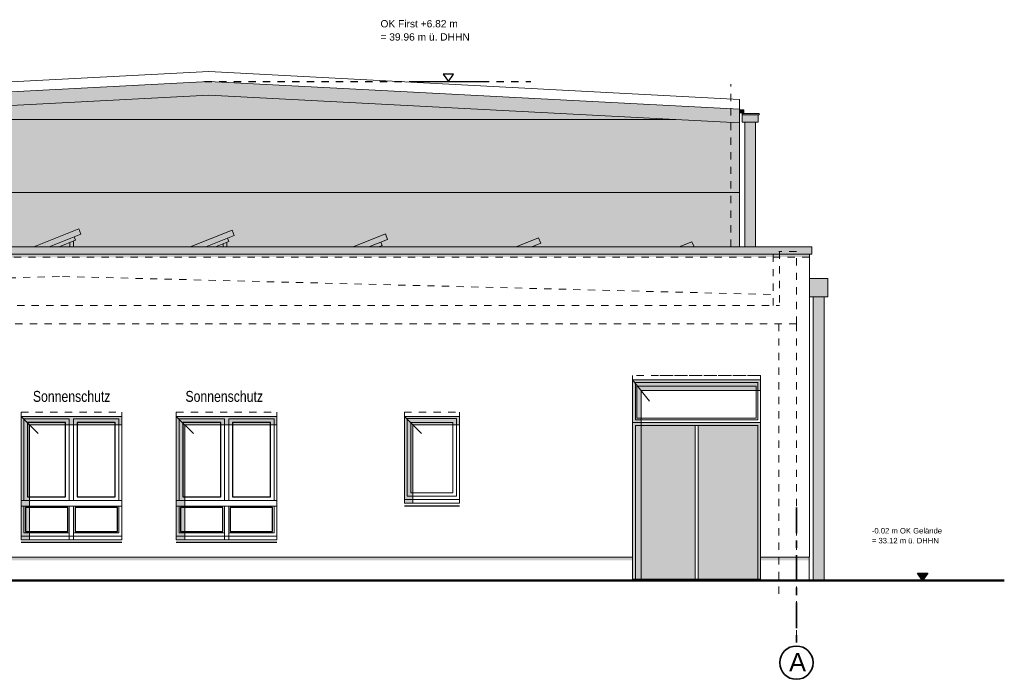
# Model space of a CAD drawing. Header units: metres. Extents: x 1169 to 1496, y -112 to 50.
# Tile 212 of 256: x 1397 to 1410.49, y 41.46 to 50.5. Entities that reach past the tile are written whole.
import ezdxf

# ---------------------------------------------------------------- set-up
doc = ezdxf.new("R2010")
doc.units = ezdxf.units.M
doc.header["$XCLIPFRAME"] = 2
for name, pattern in [('AUSGEZOGEN', [0]), ('PUNKT2_S9', [0.0015, 0, -0.0015]), ('STRICHPUNKT2_S5', [0.5, 0.35, -0.05, 0.05, -0.05]), ('VERDECKT2_S2', [0.15, 0.1, -0.05])]:
    doc.linetypes.add(name, pattern=pattern)
for name, color, linetype, lineweight in [('XR$2$Achsen', 4, 'AUSGEZOGEN', 13), ('XR$2$Allgemein', 4, 'AUSGEZOGEN', 13), ('XR$2$Ansicht', 1, 'AUSGEZOGEN', 50), ('XR$2$Design', 4, 'AUSGEZOGEN', 13), ('XR$2$Filling', 4, 'AUSGEZOGEN', 13), ('XR$2$Maßlinie 1_50', 7, 'AUSGEZOGEN', 25), ('XR$2$Text 1_100', 3, 'AUSGEZOGEN', 18), ('XR$2$Türen', 3, 'AUSGEZOGEN', 18), ('XR$2$Wand', 1, 'AUSGEZOGEN', 50), ('XR$2$Wegeflächen', 4, 'AUSGEZOGEN', 13), ('XR$3$Ansicht', 1, 'AUSGEZOGEN', 50), ('XR$3$Design', 4, 'AUSGEZOGEN', 13), ('XR$3$Filling', 4, 'AUSGEZOGEN', 13), ('XR$3$Muster', 4, 'AUSGEZOGEN', 13), ('XR$3$STANDARD_1', 7, 'AUSGEZOGEN', 25), ('XR$4$Ansicht', 1, 'AUSGEZOGEN', 50), ('XR$4$Muster', 4, 'AUSGEZOGEN', 13), ('XR$4$Möblierung', 4, 'AUSGEZOGEN', 13)]:
    doc.layers.add(name, color=color, linetype=linetype, lineweight=lineweight)
doc.styles.add('ARIAL', font='arial.ttf')
picture_1 = doc.add_image_def('image1.tif', size_in_pixel=(512, 512))

# ---------------------------------------------------------------- blocks, each defined once
blk = doc.blocks.new('NSY144')
at = {"color": 0, "linetype": 'ByBlock', "lineweight": -2}
for p, q in [((0.035, 0.05), (-0.035, 0.05)), ((-0.035, 0.05), (0, 0)), ((0, 0), (0.035, 0.05))]:
    blk.add_line(p, q, dxfattribs=at)
blk = doc.blocks.new('NSY145')
at = {"color": 0, "linetype": 'ByBlock', "lineweight": -2}
for p, q in [((-0.035, 0.05), (0, 0.05)), ((0, 0), (-0.035, 0.05)), ((0.0302, 0.0475), (-0.0302, 0.0475)), ((-0.0302, 0.0475), (0, 0.0044)), ((-0.0254, 0.045), (0, 0.045)), ((0, 0.0087), (-0.0254, 0.045)), ((0.0206, 0.0425), (-0.0206, 0.0425)), ((-0.0206, 0.0425), (0, 0.0131)), ((-0.0159, 0.04), (0, 0.04)), ((0, 0.0174), (-0.0159, 0.04)), ((0.011, 0.0375), (-0.011, 0.0375)), ((-0.011, 0.0375), (0, 0.0218)), ((-0.0063, 0.035), (0, 0.035)), ((0, 0.0261), (-0.0063, 0.035)), ((0.0014, 0.0325), (-0.0014, 0.0325)), ((-0.0014, 0.0325), (0, 0.0305)), ((0, 0.05), (0.035, 0.05)), ((0.035, 0.05), (0, 0)), ((0, 0.0044), (0.0302, 0.0475)), ((0, 0.045), (0.0254, 0.045)), ((0.0254, 0.045), (0, 0.0087)), ((0, 0.0131), (0.0206, 0.0425)), ((0, 0.04), (0.0159, 0.04)), ((0.0159, 0.04), (0, 0.0174)), ((0, 0.0218), (0.011, 0.0375)), ((0, 0.035), (0.0063, 0.035)), ((0.0063, 0.035), (0, 0.0261)), ((0, 0.0305), (0.0014, 0.0325))]:
    blk.add_line(p, q, dxfattribs=at)

msp = doc.modelspace()

# ---------------------------------------------------------------- hatches: boundary and pattern name
at = {"layer": 'XR$3$Ansicht', "linetype": 'AUSGEZOGEN', "lineweight": 13, "transparency": 33554687}
for points in [[(1405.3938, 42.8311), (1406.2513, 42.8311), (1406.2513, 43.1278), (1405.4338, 43.1278), (1405.4338, 44.9361), (1407.1088, 44.9361), (1407.1088, 43.1278), (1406.2913, 43.1278), (1406.2913, 42.8311), (1407.1488, 42.8311), (1407.1488, 44.9761), (1405.3938, 44.9761)], [(1405.4338, 43.1278), (1406.2513, 43.1278), (1406.2513, 44.9361), (1405.4338, 44.9361)], [(1406.2913, 43.1278), (1407.1088, 43.1278), (1407.1088, 44.9361), (1406.2913, 44.9361)]]:
    msp.add_hatch(color=254, dxfattribs=at).paths.add_polyline_path(points)
at = {"layer": 'XR$3$Filling', "linetype": 'AUSGEZOGEN', "lineweight": 13, "transparency": 33554687}
h = msp.add_hatch(dxfattribs=at)
h.set_pattern_fill('MUSTER', color=52, scale=0.075, angle=90, style=0, pattern_type=2)
h.set_pattern_definition([(90, (-0.15, 0.15), (-0.075, 0.075), [0.075, -0.075]), (180, (-0.15, 0.15), (-0.075, -0.075), [0.075, -0.075])])
h.paths.add_polyline_path([(1399.5888, 49.4651), (1392.3188, 49.0856), (1392.3188, 47.3538), (1406.8588, 47.3837), (1406.8588, 49.0856)], flags=0)
msp.add_hatch(color=250, dxfattribs=at).paths.add_polyline_path([(1387.3438, 47.2436), (1407.8188, 47.2438), (1407.8188, 47.2838), (1387.3438, 47.2836)])
at = {"layer": 'XR$3$Muster', "linetype": 'AUSGEZOGEN', "lineweight": 13, "transparency": 33554687}
h = msp.add_hatch(color=7, dxfattribs=at)
h.set_gradient(color1=(199, 199, 199), color2=(48, 48, 48), one_color=1, name='INVCYLINDER')
h.paths.add_polyline_path([(1406.9304, 47.3838), (1407.0804, 47.3838), (1407.0804, 49.0939), (1406.9304, 49.0939)], flags=0)
for color, points in [(9, [(1387.3138, 47.2838), (1407.8488, 47.2838), (1407.8488, 47.3838), (1387.3138, 47.3838)]), (252, [(1407.8188, 46.7005), (1408.0688, 46.7005), (1408.0688, 46.9505), (1407.8188, 46.9505)])]:
    msp.add_hatch(color=color, dxfattribs=at).paths.add_polyline_path(points)
h = msp.add_hatch(color=7, dxfattribs=at)
h.set_gradient(color1=(199, 199, 199), color2=(48, 48, 48), one_color=1, name='INVCYLINDER')
h.paths.add_polyline_path([(1407.8688, 42.8112), (1408.0188, 42.8112), (1408.0188, 46.7005), (1407.8688, 46.7005)], flags=0)
at = {"layer": 'XR$3$STANDARD_1', "linetype": 'AUSGEZOGEN', "lineweight": 13, "transparency": 33554687}
for points in [[(1392.3188, 49.0856), (1399.5888, 49.4651), (1406.8588, 49.0856), (1406.8588, 49.271), (1399.6211, 49.6498), (1399.5564, 49.6498), (1392.3188, 49.2709)], [(1406.9192, 49.263), (1406.8595, 49.2639), (1406.8595, 49.2144), (1406.9192, 49.2144)], [(1407.121, 49.1934), (1407.1208, 49.1936), (1407.1208, 49.1936), (1407.1208, 49.1936), (1407.1204, 49.1941), (1407.1206, 49.1939), (1407.1208, 49.1938), (1407.121, 49.1936), (1407.1212, 49.1935), (1407.1232, 49.1934), (1407.124, 49.1934), (1407.1246, 49.1934), (1407.1252, 49.1935), (1407.1259, 49.1936), (1407.1265, 49.1938), (1407.1271, 49.194), (1407.1277, 49.1943), (1407.1282, 49.1945), (1407.1288, 49.1948), (1407.1293, 49.1951), (1407.1299, 49.1955), (1407.1304, 49.1959), (1407.1308, 49.1964), (1407.1313, 49.1968), (1407.1317, 49.1973), (1407.1321, 49.1978), (1407.1324, 49.1984), (1407.1327, 49.1989), (1407.133, 49.1995), (1407.1333, 49.2), (1407.1335, 49.2007), (1407.1337, 49.2012), (1407.1338, 49.2019), (1407.1339, 49.2025), (1407.134, 49.2032), (1407.134, 49.2038), (1407.134, 49.2044), (1407.1339, 49.205), (1407.1338, 49.2057), (1407.1337, 49.2063), (1407.1335, 49.2069), (1407.1334, 49.2075), (1407.1331, 49.2081), (1407.1328, 49.2087), (1407.1325, 49.2093), (1407.1322, 49.2098), (1407.1318, 49.2103), (1407.1314, 49.2108), (1407.131, 49.2113), (1407.1305, 49.2117), (1407.13, 49.2121), (1407.1295, 49.2125), (1407.129, 49.2129), (1407.1285, 49.2132), (1407.1278, 49.2135), (1407.1273, 49.2137), (1407.1266, 49.2139), (1407.1261, 49.2141), (1407.1254, 49.2142), (1407.1248, 49.2143), (1407.124, 49.2144), (1407.1236, 49.2144), (1407.1223, 49.2143), (1407.121, 49.2141), (1407.1198, 49.2138), (1407.1213, 49.2144), (1406.8952, 49.2144), (1406.8952, 49.0939), (1407.1157, 49.0939), (1407.1157, 49.1934)], [(1407.1213, 49.1935), (1407.1212, 49.1935), (1407.1208, 49.1936), (1407.1208, 49.1936), (1407.1215, 49.1934)]]:
    msp.add_hatch(color=9, dxfattribs=at).paths.add_polyline_path(points)
at = {"layer": 'XR$4$Muster', "linetype": 'AUSGEZOGEN', "lineweight": 13, "transparency": 33554687}
for points in [[(1405.3938, 42.8111), (1405.5112, 42.8111), (1405.5112, 45.4162), (1407.1488, 45.4162), (1407.1488, 45.5611), (1405.3938, 45.5611)], [(1398.3988, 44.9437), (1398.3988, 45.0611), (1397.0188, 45.0611), (1397.0188, 43.3711), (1397.1362, 43.3711), (1397.1362, 44.9437)], [(1400.5238, 44.9437), (1400.5238, 45.0611), (1399.1438, 45.0611), (1399.1438, 43.3711), (1399.2612, 43.3711), (1399.2612, 44.9437)], [(1405.3938, 43.091), (1405.3938, 43.131), (1396.2738, 43.131), (1396.2738, 43.091)], [(1407.1488, 43.131), (1407.1488, 43.091), (1407.8138, 43.0911), (1407.8138, 43.1311)]]:
    msp.add_hatch(color=250, dxfattribs=at).paths.add_polyline_path(points)
at = {"layer": 'XR$4$Möblierung', "linetype": 'AUSGEZOGEN', "lineweight": 13, "transparency": 33554687}
msp.add_hatch(color=250, dxfattribs=at).paths.add_polyline_path([(1403.0238, 44.9437), (1403.0238, 45.0611), (1402.2688, 45.0611), (1402.2688, 43.8711), (1402.3862, 43.8711), (1402.3862, 44.9437)])

# ---------------------------------------------------------------- linework, layer by layer
at = {"layer": 'XR$2$Achsen', "color": 35, "linetype": 'STRICHPUNKT2_S5', "lineweight": 35, "transparency": 33554687}
msp.add_line((1407.6388, 43.8111), (1407.6388, 41.9147), dxfattribs=at)
at = {"layer": 'XR$2$Achsen', "color": 35, "linetype": 'AUSGEZOGEN', "lineweight": 35, "transparency": 33554687}
msp.add_circle((1407.6388, 41.6864), 0.2282, dxfattribs=at)
at = {"layer": 'XR$2$Allgemein', "color": 4, "linetype": 'AUSGEZOGEN', "lineweight": 13, "transparency": 33554687}
for p, q in [((1397.1918, 47.3838), (1397.8086, 47.633)), ((1397.8086, 47.633), (1397.8386, 47.5588)), ((1399.3359, 47.3838), (1399.9086, 47.6152)), ((1399.9086, 47.6152), (1399.9386, 47.541)), ((1397.8386, 47.5588), (1397.4054, 47.3838)), ((1397.7646, 47.475), (1397.5389, 47.3838)), ((1397.7459, 47.5213), (1397.7646, 47.475)), ((1399.9386, 47.541), (1399.5494, 47.3838)), ((1399.8459, 47.5036), (1399.8646, 47.4572)), ((1401.5682, 47.3838), (1402.0086, 47.5617)), ((1402.0386, 47.4876), (1401.7817, 47.3838)), ((1402.0086, 47.5617), (1402.0386, 47.4876)), ((1403.8005, 47.3838), (1404.1086, 47.5083)), ((1404.1086, 47.5083), (1404.1386, 47.4341)), ((1397.6852, 47.4429), (1397.6852, 47.3838)), ((1397.7352, 47.4631), (1397.7352, 47.3838)), ((1399.8646, 47.4572), (1399.6829, 47.3838)), ((1399.7852, 47.4251), (1399.7852, 47.3838)), ((1399.8352, 47.4453), (1399.8352, 47.3838)), ((1401.9646, 47.4037), (1401.9152, 47.3838)), ((1401.9352, 47.3919), (1401.9352, 47.3838)), ((1401.9459, 47.4501), (1401.9646, 47.4037)), ((1404.1386, 47.4341), (1404.014, 47.3838)), ((1404.0459, 47.3967), (1404.0511, 47.3838)), ((1406.031, 47.3838), (1406.2086, 47.4556)), ((1406.2086, 47.4556), (1406.2376, 47.3838))]:
    msp.add_line(p, q, dxfattribs=at)
at = {"layer": 'XR$2$Ansicht', "color": 4, "linetype": 'AUSGEZOGEN', "lineweight": 13, "transparency": 33554687}
for p, q in [((1392.3188, 49.2709), (1399.5887, 49.6515)), ((1406.8588, 49.271), (1399.5888, 49.6515)), ((1392.3188, 49.0856), (1399.5888, 49.4651)), ((1406.8588, 49.0856), (1399.5888, 49.4651)), ((1406.8588, 47.3838), (1406.8588, 49.2707)), ((1406.9192, 49.263), (1406.8595, 49.2639)), ((1406.9192, 49.2144), (1406.9192, 49.263)), ((1407.1236, 49.2144), (1406.8952, 49.2144)), ((1406.8952, 49.0939), (1406.8952, 49.2144)), ((1407.1218, 49.1934), (1406.8952, 49.1934)), ((1407.1157, 49.0939), (1406.8952, 49.0939)), ((1406.9304, 49.0939), (1406.9304, 47.3838)), ((1407.0804, 49.0939), (1407.0804, 47.3838)), ((1407.1157, 49.1958), (1407.1157, 49.0939)), ((1392.3185, 48.1311), (1406.8585, 48.1311)), ((1387.3138, 47.3838), (1407.8488, 47.3838)), ((1407.8488, 47.3838), (1407.8488, 47.2838)), ((1407.8488, 47.2838), (1387.3138, 47.2838)), ((1407.8188, 43.1311), (1407.8188, 47.2838)), ((1407.8188, 46.9505), (1408.0688, 46.9505)), ((1408.0688, 46.9505), (1408.0688, 46.7005)), ((1407.8188, 46.7005), (1408.0688, 46.7005)), ((1407.8688, 46.7005), (1407.8688, 42.8112)), ((1408.0188, 46.7005), (1408.0188, 42.8112)), ((1407.1488, 45.5611), (1405.3938, 45.5611)), ((1405.3938, 45.5611), (1405.3938, 42.8111)), ((1407.1088, 45.5261), (1405.4338, 45.5261)), ((1405.4338, 45.5261), (1405.4338, 45.0161)), ((1407.0888, 45.4761), (1405.4538, 45.4761)), ((1405.4538, 45.4761), (1405.4538, 45.0361)), ((1407.0888, 45.0361), (1407.0888, 45.4761)), ((1407.1088, 45.0161), (1407.1088, 45.5261)), ((1407.1488, 42.8111), (1407.1488, 45.5611)), ((1397.0188, 43.3711), (1397.0188, 45.0611)), ((1398.3988, 45.0611), (1398.3988, 43.3711)), ((1399.1438, 43.3711), (1399.1438, 45.0611)), ((1400.5238, 45.0611), (1400.5238, 43.3711)), ((1402.2688, 45.0611), (1402.2688, 43.8711)), ((1403.0238, 43.8711), (1403.0238, 45.0611)), ((1397.0588, 45.0261), (1397.6788, 45.0261)), ((1397.0588, 43.9111), (1397.0588, 45.0261)), ((1397.6788, 45.0261), (1397.6788, 43.9111)), ((1397.7388, 45.0261), (1398.3588, 45.0261)), ((1397.7388, 43.9111), (1397.7388, 45.0261)), ((1398.3588, 45.0261), (1398.3588, 43.9111)), ((1399.1838, 45.0261), (1399.8038, 45.0261)), ((1399.1838, 43.9111), (1399.1838, 45.0261)), ((1399.8038, 45.0261), (1399.8038, 43.9111)), ((1399.8638, 45.0261), (1400.4838, 45.0261)), ((1399.8638, 43.9111), (1399.8638, 45.0261)), ((1400.4838, 45.0261), (1400.4838, 43.9111)), ((1402.9838, 45.0311), (1402.3088, 45.0311)), ((1402.3088, 45.0311), (1402.3088, 43.9661)), ((1402.3588, 44.9761), (1402.3588, 44.0161)), ((1402.9338, 44.9761), (1402.3588, 44.9761)), ((1402.9338, 44.0161), (1402.9338, 44.9761)), ((1402.9838, 43.9661), (1402.9838, 45.0311)), ((1407.1488, 44.9761), (1405.3938, 44.9761)), ((1407.1488, 44.9761), (1405.3938, 44.9761)), ((1407.1088, 45.0161), (1405.4338, 45.0161)), ((1405.4338, 44.9361), (1405.4338, 42.8311)), ((1407.1088, 44.9361), (1405.4338, 44.9361)), ((1407.0888, 45.0361), (1405.4538, 45.0361)), ((1406.2513, 44.9361), (1406.2513, 42.8311)), ((1406.2913, 44.9361), (1406.2913, 42.8311)), ((1407.1088, 44.9361), (1407.1088, 42.8311)), ((1402.9338, 44.0161), (1402.3588, 44.0161)), ((1397.0188, 43.9111), (1398.3988, 43.9111)), ((1399.1438, 43.9111), (1400.5238, 43.9111)), ((1403.0238, 43.8711), (1402.2688, 43.8711)), ((1402.9838, 43.9661), (1402.3088, 43.9661)), ((1398.3988, 43.8311), (1397.0188, 43.8311)), ((1397.0588, 43.8311), (1397.0588, 43.4661)), ((1397.6788, 43.3711), (1397.6788, 43.8311)), ((1397.7388, 43.3711), (1397.7388, 43.8311)), ((1398.3588, 43.8311), (1398.3588, 43.4661)), ((1400.5238, 43.8311), (1399.1438, 43.8311)), ((1399.1838, 43.8311), (1399.1838, 43.4661)), ((1399.8038, 43.3711), (1399.8038, 43.8311)), ((1399.8638, 43.3711), (1399.8638, 43.8311)), ((1400.4838, 43.8311), (1400.4838, 43.4661)), ((1397.0588, 43.4661), (1397.6788, 43.4661)), ((1398.3588, 43.4661), (1397.7388, 43.4661)), ((1399.1838, 43.4661), (1399.8038, 43.4661)), ((1400.4838, 43.4661), (1399.8638, 43.4661)), ((1398.3988, 43.3711), (1397.0188, 43.3711)), ((1400.5238, 43.3711), (1399.1438, 43.3711)), ((1396.2738, 43.131), (1405.3938, 43.131)), ((1407.1488, 43.131), (1407.8188, 43.1311)), ((1407.8138, 43.1311), (1407.8138, 42.8112))]:
    msp.add_line(p, q, dxfattribs=at)
at = {"layer": 'XR$2$Ansicht', "color": 35, "linetype": 'PUNKT2_S9', "lineweight": 13, "transparency": 33554687}
msp.add_line((1406.7388, 47.3837), (1406.7388, 49.6162), dxfattribs=at)
at = {"layer": 'XR$2$Ansicht', "color": 4, "linetype": 'VERDECKT2_S2', "lineweight": 13, "transparency": 33554687}
for p, q in [((1407.1488, 45.6211), (1405.3938, 45.6211)), ((1405.7688, 45.6211), (1407.1488, 45.6211)), ((1397.0188, 45.1211), (1398.3988, 45.1211)), ((1399.1438, 45.1211), (1400.5238, 45.1211)), ((1402.2688, 45.1211), (1403.0238, 45.1211))]:
    msp.add_line(p, q, dxfattribs=at)
at = {"layer": 'XR$2$Ansicht', "color": 4, "linetype": 'AUSGEZOGEN', "lineweight": 13, "transparency": 33554687}
for points in [[(1397.1088, 44.9761), (1397.6288, 44.9761), (1397.6288, 43.9611), (1397.1088, 43.9611), (1397.1088, 44.9761)], [(1397.7888, 43.9611), (1398.3088, 43.9611), (1398.3088, 44.9761), (1397.7888, 44.9761), (1397.7888, 43.9611)], [(1399.2338, 44.9761), (1399.7538, 44.9761), (1399.7538, 43.9611), (1399.2338, 43.9611), (1399.2338, 44.9761)], [(1399.9138, 43.9611), (1400.4338, 43.9611), (1400.4338, 44.9761), (1399.9138, 44.9761), (1399.9138, 43.9611)], [(1397.0788, 43.8111), (1397.6588, 43.8111), (1397.6588, 43.4861), (1397.0788, 43.4861), (1397.0788, 43.8111)], [(1397.7588, 43.8111), (1398.3388, 43.8111), (1398.3388, 43.4861), (1397.7588, 43.4861), (1397.7588, 43.8111)], [(1399.2038, 43.8111), (1399.7838, 43.8111), (1399.7838, 43.4861), (1399.2038, 43.4861), (1399.2038, 43.8111)], [(1399.8838, 43.8111), (1400.4638, 43.8111), (1400.4638, 43.4861), (1399.8838, 43.4861), (1399.8838, 43.8111)]]:
    msp.add_lwpolyline(points, close=True, dxfattribs=at)
msp.add_arc((1407.1235, 49.2039), 0.0105, 270, 89.56774, dxfattribs=at)
at = {"layer": 'XR$2$Design', "color": 3, "linetype": 'AUSGEZOGEN', "lineweight": 13, "transparency": 33554687}
for p, q in [((1403.0238, 43.9211), (1402.2688, 43.9211)), ((1398.3988, 43.4211), (1397.0188, 43.4211)), ((1400.5238, 43.4211), (1399.1438, 43.4211))]:
    msp.add_line(p, q, dxfattribs=at)
at = {"layer": 'XR$2$Design', "color": 3, "linetype": 'AUSGEZOGEN', "lineweight": 25, "transparency": 33554687}
for p, q in [((1403.0238, 43.8311), (1402.2688, 43.8311)), ((1398.3988, 43.3311), (1397.0188, 43.3311)), ((1400.5238, 43.3311), (1399.1438, 43.3311))]:
    msp.add_line(p, q, dxfattribs=at)
at = {"layer": 'XR$2$Filling', "color": 52, "linetype": 'AUSGEZOGEN', "lineweight": 13, "transparency": 33554687}
for p, q in [((1392.3188, 49.4061), (1399.5887, 49.7867)), ((1406.8588, 49.4062), (1399.5887, 49.7867)), ((1406.8588, 49.271), (1406.8588, 49.4062))]:
    msp.add_line(p, q, dxfattribs=at)
at = {"layer": 'XR$2$Maßlinie 1_50', "color": 7, "linetype": 'PUNKT2_S9', "lineweight": 25, "transparency": 33554687}
msp.add_line((1399.5326, 49.6498), (1404.0011, 49.6498), dxfattribs=at)
at = {"layer": 'XR$2$Maßlinie 1_50', "color": 7, "linetype": 'AUSGEZOGEN', "lineweight": 25, "transparency": 33554687}
msp.add_line((1402.3719, 49.6498), (1403.3719, 49.6498), dxfattribs=at)
at = {"layer": 'XR$2$Türen', "color": 4, "linetype": 'AUSGEZOGEN', "lineweight": 13, "transparency": 33554687}
for p, q in [((1393.1903, 49.1311), (1405.9873, 49.1311)), ((1398.3988, 45.0611), (1397.0188, 45.0611)), ((1400.5238, 45.0611), (1399.1438, 45.0611))]:
    msp.add_line(p, q, dxfattribs=at)
at = {"layer": 'XR$2$Türen', "color": 3, "linetype": 'AUSGEZOGEN', "lineweight": 13, "transparency": 33554687}
for p, q in [((1405.3938, 45.5611), (1405.3938, 45.6211)), ((1407.1488, 45.5611), (1407.1488, 45.6211)), ((1397.0188, 45.0611), (1397.0188, 45.1211)), ((1398.3988, 45.0611), (1398.3988, 45.1211)), ((1399.1438, 45.0611), (1399.1438, 45.1211)), ((1400.5238, 45.0611), (1400.5238, 45.1211)), ((1402.2688, 45.0611), (1402.2688, 45.1211)), ((1402.2688, 45.0611), (1403.0238, 45.0611)), ((1403.0238, 45.0611), (1403.0238, 45.1211)), ((1397.1088, 43.9611), (1397.1088, 44.9761)), ((1397.6288, 44.9761), (1397.6288, 43.9611)), ((1397.7888, 43.9611), (1397.7888, 44.9761)), ((1398.3088, 44.9761), (1398.3088, 43.9611)), ((1399.2338, 43.9611), (1399.2338, 44.9761)), ((1399.7538, 44.9761), (1399.7538, 43.9611)), ((1399.9138, 43.9611), (1399.9138, 44.9761)), ((1400.4338, 44.9761), (1400.4338, 43.9611)), ((1405.3938, 42.8311), (1407.1488, 42.8311))]:
    msp.add_line(p, q, dxfattribs=at)
at = {"layer": 'XR$2$Wand', "color": 52, "linetype": 'PUNKT2_S9', "lineweight": 13, "transparency": 33554687}
for p, q in [((1407.3225, 46.5814), (1407.3225, 47.3056)), ((1407.6388, 47.3211), (1407.3988, 47.3211)), ((1407.4075, 47.3211), (1407.4075, 46.5814)), ((1407.6388, 46.3311), (1407.6388, 47.3211)), ((1387.8488, 46.7311), (1397.5857, 46.9789)), ((1397.5857, 46.9789), (1407.3225, 46.7311)), ((1387.7638, 46.5814), (1407.4075, 46.5814)), ((1407.6388, 46.3311), (1387.5238, 46.3311)), ((1407.3988, 46.3311), (1407.3988, 42.5961)), ((1407.6388, 46.3311), (1407.6388, 41.9461))]:
    msp.add_line(p, q, dxfattribs=at)
at = {"layer": 'XR$2$Wegeflächen', "color": 1, "linetype": 'AUSGEZOGEN', "lineweight": 50, "transparency": 33554687}
msp.add_line((1410.4868, 42.8111), (1385.1792, 42.8111), dxfattribs=at)
at = {"layer": 'XR$3$Muster', "color": 35, "linetype": 'PUNKT2_S9', "lineweight": 13, "transparency": 33554687}
msp.add_line((1407.8188, 47.2438), (1387.3438, 47.2436), dxfattribs=at)
at = {"layer": 'XR$4$Ansicht', "color": 35, "linetype": 'AUSGEZOGEN', "lineweight": 13, "transparency": 33554687}
for p, q in [((1405.3938, 45.5611), (1405.6286, 45.2713)), ((1405.5112, 45.4162), (1407.1488, 45.4162)), ((1405.5112, 45.4162), (1405.5112, 42.7986)), ((1397.0188, 45.0611), (1397.2536, 44.8263)), ((1399.1438, 45.0611), (1399.3786, 44.8263)), ((1402.2688, 45.0611), (1402.5036, 44.8263)), ((1397.1362, 44.9437), (1398.3988, 44.9437)), ((1397.1362, 44.9437), (1397.1362, 43.3711)), ((1399.2612, 44.9437), (1400.5238, 44.9437)), ((1399.2612, 44.9437), (1399.2612, 43.3711)), ((1402.3862, 44.9537), (1402.3862, 43.8711)), ((1402.3862, 44.9437), (1403.0238, 44.9437))]:
    msp.add_line(p, q, dxfattribs=at)

# ---------------------------------------------------------------- block references
at = {"layer": 'XR$2$Maßlinie 1_50', "color": 7, "linetype": 'AUSGEZOGEN', "lineweight": 25, "transparency": 33554687, "xscale": 1.999999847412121, "yscale": 1.999999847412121, "zscale": 1.999999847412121}
for name, p in [('NSY144', (1402.8719, 49.6498)), ('NSY145', (1409.3678, 42.8111))]:
    msp.add_blockref(name, p, dxfattribs=at)

# ---------------------------------------------------------------- texts
at = {"layer": 'XR$2$Achsen', "color": 35, "linetype": 'AUSGEZOGEN', "lineweight": 35, "transparency": 33554687, "insert": (1407.5398, 41.5694), "char_height": 0.25, "width": 0.35666, "attachment_point": 7, "style": 'ARIAL'}
msp.add_mtext('\\W0.99;A', dxfattribs=at)
at = {"layer": 'XR$2$Text 1_100', "color": 7, "linetype": 'AUSGEZOGEN', "lineweight": 25, "transparency": 33554687, "insert": (1401.9417, 50.4927), "char_height": 0.1, "width": 1.276627, "attachment_point": 1, "line_spacing_factor": 1.084337, "style": 'ARIAL'}
msp.add_mtext('\\A1;{\\fArial|i0|b0;\\H0.100000;\\W1.000000;\\C7;OK First +6.82 m }\\P{\\fArial|i0|b0;\\H0.100000;\\W1.000000;\\C7;= 39.96 m ü. DHHN}\\P', dxfattribs=at)
at = {"layer": 'XR$2$Text 1_100', "color": 7, "linetype": 'AUSGEZOGEN', "lineweight": 25, "transparency": 33554687, "char_height": 0.15, "width": 1.128271, "attachment_point": 7, "style": 'ARIAL'}
for insert in [(1397.1807, 45.2588), (1399.2707, 45.2588)]:
    msp.add_mtext('\\W0.80;Sonnenschutz', dxfattribs=dict(at, insert=insert))
at = {"layer": 'XR$2$Text 1_100', "color": 3, "linetype": 'AUSGEZOGEN', "lineweight": 25, "transparency": 33554687, "insert": (1408.673, 43.5319), "char_height": 0.075, "width": 1.001349, "attachment_point": 1, "line_spacing_factor": 1.084337, "style": 'ARIAL'}
msp.add_mtext('\\A1;{\\fArial|i0|b0;\\H0.075000;\\W1.000000;\\C3;-0.02 m OK Gelände}\\P{\\fArial|i0|b0;\\H0.075000;\\W1.000000;\\C3;= 33.12 m ü. DHHN}\\P', dxfattribs=at)

# ---------------------------------------------------------------- pictures from other files: only their frames are drawn
at = {"layer": 'XR$3$Ansicht', "color": 4, "linetype": 'AUSGEZOGEN', "lineweight": 13, "transparency": 33554687}
image = msp.add_image(picture_1, insert=(1405.4538, 45.0361), size_in_units=(1.635, 0.44), dxfattribs=at)
image.set_boundary_path([(-0.5, 511.5), (511.5, 511.5), (511.5, -0.5), (-0.5, -0.5), (-0.5, 511.5)])
image = msp.add_image(picture_1, insert=(1402.3588, 44.0161), size_in_units=(0.575, 0.96), dxfattribs=at)
image.set_boundary_path([(-0.5, 511.5), (511.5, 511.5), (511.5, -0.5), (-0.5, -0.5), (-0.5, 511.5)])
at = {"layer": 'XR$3$Design', "color": 7, "linetype": 'AUSGEZOGEN', "lineweight": 25, "transparency": 33554687}
image = msp.add_image(picture_1, insert=(1397.1088, 43.9611), size_in_units=(0.52, 1.015), dxfattribs=at)
image.set_boundary_path([(-0.5, 511.5), (511.5, 511.5), (511.5, -0.5), (-0.5, -0.5), (-0.5, 511.5)])
image = msp.add_image(picture_1, insert=(1397.7888, 43.9611), size_in_units=(0.52, 1.015), dxfattribs=at)
image.set_boundary_path([(-0.5, 511.5), (511.5, 511.5), (511.5, -0.5), (-0.5, -0.5), (-0.5, 511.5)])
image = msp.add_image(picture_1, insert=(1399.2338, 43.9611), size_in_units=(0.52, 1.015), dxfattribs=at)
image.set_boundary_path([(-0.5, 511.5), (511.5, 511.5), (511.5, -0.5), (-0.5, -0.5), (-0.5, 511.5)])
image = msp.add_image(picture_1, insert=(1399.9138, 43.9611), size_in_units=(0.52, 1.015), dxfattribs=at)
image.set_boundary_path([(-0.5, 511.5), (511.5, 511.5), (511.5, -0.5), (-0.5, -0.5), (-0.5, 511.5)])
image = msp.add_image(picture_1, insert=(1397.0788, 43.4861), size_in_units=(0.58, 0.325), dxfattribs=at)
image.set_boundary_path([(-0.5, 511.5), (511.5, 511.5), (511.5, -0.5), (-0.5, -0.5), (-0.5, 511.5)])
image = msp.add_image(picture_1, insert=(1397.7588, 43.4861), size_in_units=(0.58, 0.325), dxfattribs=at)
image.set_boundary_path([(-0.5, 511.5), (511.5, 511.5), (511.5, -0.5), (-0.5, -0.5), (-0.5, 511.5)])
image = msp.add_image(picture_1, insert=(1399.2038, 43.4861), size_in_units=(0.58, 0.325), dxfattribs=at)
image.set_boundary_path([(-0.5, 511.5), (511.5, 511.5), (511.5, -0.5), (-0.5, -0.5), (-0.5, 511.5)])
image = msp.add_image(picture_1, insert=(1399.8838, 43.4861), size_in_units=(0.58, 0.325), dxfattribs=at)
image.set_boundary_path([(-0.5, 511.5), (511.5, 511.5), (511.5, -0.5), (-0.5, -0.5), (-0.5, 511.5)])

doc.saveas('drawing.dxf')
